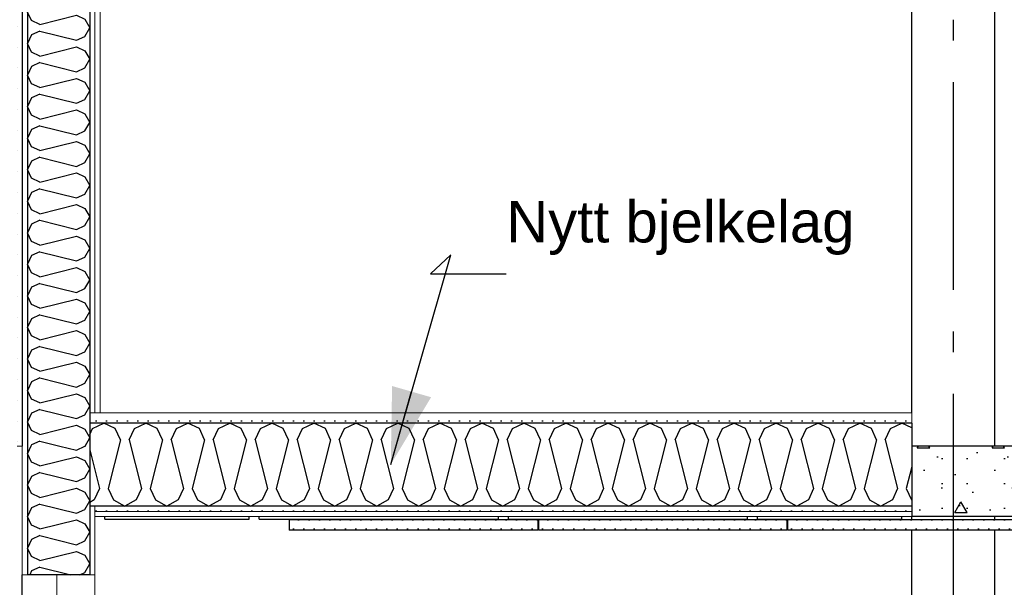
# Model space of a CAD drawing. Header units: millimetres. Extents: x -82116 to -57126, y -2070 to 21004.
# Tile 34 of 69: x -70922 to -68550, y 5900 to 7266. Entities that reach past the tile are written whole.
import ezdxf
from ezdxf.enums import TextEntityAlignment as Align

# ---------------------------------------------------------------- set-up
doc = ezdxf.new("R2010")
doc.units = ezdxf.units.MM
doc.header["$LTSCALE"] = 0.5
doc.header["$MEASUREMENT"] = 0
doc.linetypes.add('Akselinje', pattern=[1500, 1000, -200, 100, -200])
doc.linetypes.add('PLINE', pattern=[0])
for name, color, linetype in [('222- Søyler', 7, 'Continuous'), ('241- Bærende innervegger (Skravur)(Nye konstruksjoner)', 7, 'Continuous'), ('241- Bærende innervegger(Nye konstruksjoner)', 7, 'Continuous'), ('242- Ikke-bærende innervegger (Skravur)(Nye konstruksjoner)', 7, 'Continuous'), ('242- Ikke-bærende innervegger(Nye konstruksjoner)', 7, 'Continuous'), ('244- Vinduer_ dører_ foldevegger(Nye konstruksjoner)', 7, 'Continuous'), ('251- Frittbærende dekker', 7, 'Continuous'), ('251- Frittbærende dekker (Skravur)', 7, 'Continuous'), ('251- Frittbærende dekker (Skravur)(Nye konstruksjoner)', 7, 'Continuous'), ('251- Frittbærende dekker(Nye konstruksjoner)', 7, 'Continuous'), ('257- Systemhimlinger (Skravur)(Nye konstruksjoner)', 7, 'Continuous'), ('257- Systemhimlinger(Nye konstruksjoner)', 7, 'Continuous'), ('82-- Modullinjer', 7, 'Continuous'), ('832- Tekst bygning(Nye konstruksjoner)', 7, 'Continuous')]:
    doc.layers.add(name, color=color, linetype=linetype)
for name, color, linetype, lineweight in [('234- Vinduer_ dører_ porter(Nye konstruksjoner)', 7, 'Continuous', 0), ('236- Innvendig kledning og overflate(Nye konstruksjoner)', 7, 'Continuous', 0), ('255- Gulvoverflate(Nye konstruksjoner)', 7, 'Continuous', 0), ('256- Faste himlinger og overflatebehandling(Nye konstruksjoner)', 7, 'Continuous', 0)]:
    doc.layers.add(name, color=color, linetype=linetype, lineweight=lineweight)
doc.styles.add('GENERATED_STYLE_1', font='arial.ttf')
doc.styles.add('GENERATED_STYLE_3', font='arial.ttf')
doc.dimstyles.new('GENERATED_STYLE__2', dxfattribs={"dimtxt": 0.18, "dimasz": 182.4, "dimexe": 0.18, "dimexo": 0.0625, "dimgap": 0, "dimtad": 0, "dimtih": 1, "dimtoh": 1, "dimdec": 4, "dimzin": 0, "dimdsep": 46, "dimcen": 0.09, "dimadec": 0, "dimazin": 0, "dimtfac": 1, "dimtdec": 4, "dimtmove": 0, "dimatfit": 3, "dimldrblk": 'ARROWHEAD_5', "dimfxl": 1, "dimtolj": 1, "dimtzin": 0, "dimarcsym": 0})
pattern_1 = [(270, (0, 0), (86.60254, 0), [0, -50]), (270, (43.3, -25), (86.60254, 0), [0, -50])]
pattern_2 = [(0, (0, 0), (0, 43.30127), [0, -25]), (0, (12.5, 21.65), (0, 43.30127), [0, -25])]

# ---------------------------------------------------------------- blocks, each defined once
blk = doc.blocks.new('*X2')
at = {"layer": '241- Bærende innervegger (Skravur)(Nye konstruksjoner)', "linetype": 'PLINE'}
for p, q in [((-70894.7, 6240), (-70903.2, 6222.1)), ((-70824.9, 6240), (-70785, 6230)), ((-70785, 6230), (-70764.7, 6239.3)), ((-70764.7, 6239.3), (-70764.3, 6240)), ((-70893.4, 6201.4), (-70903.2, 6222.1)), ((-70873, 6192.1), (-70785, 6214.1)), ((-70785, 6214.1), (-70764.7, 6204.9)), ((-70873, 6192.1), (-70893.4, 6201.4)), ((-70764.7, 6204.9), (-70753.2, 6184.1)), ((-70893.4, 6166.9), (-70903.2, 6146.2)), ((-70873, 6176.2), (-70893.4, 6166.9)), ((-70873, 6176.2), (-70785, 6154.2)), ((-70764.7, 6163.4), (-70753.2, 6184.1)), ((-70893.4, 6125.5), (-70903.2, 6146.2)), ((-70785, 6154.2), (-70764.7, 6163.4)), ((-70873, 6116.2), (-70893.4, 6125.5)), ((-70873, 6116.2), (-70785, 6138.2)), ((-70785, 6138.2), (-70764.7, 6129)), ((-70764.7, 6129), (-70753.2, 6108.3)), ((-70873, 6100.3), (-70893.4, 6091)), ((-70873, 6100.3), (-70785, 6078.3)), ((-70764.7, 6087.5), (-70753.2, 6108.3)), ((-70893.4, 6091), (-70903.2, 6070.3)), ((-70785, 6078.3), (-70764.7, 6087.5)), ((-70893.4, 6049.6), (-70903.2, 6070.3)), ((-70873, 6040.3), (-70893.4, 6049.6)), ((-70873, 6040.3), (-70785, 6062.3)), ((-70785, 6062.3), (-70764.7, 6053.1)), ((-70764.7, 6053.1), (-70753.2, 6032.4)), ((-70873, 6024.4), (-70893.4, 6015.2)), ((-70873, 6024.4), (-70785, 6002.4)), ((-70764.7, 6011.7), (-70753.2, 6032.4)), ((-70893.4, 6015.2), (-70903.2, 5994.4)), ((-70785, 6002.4), (-70764.7, 6011.7)), ((-70893.4, 5973.7), (-70903.2, 5994.4)), ((-70873, 5964.5), (-70785, 5986.5)), ((-70785, 5986.5), (-70764.7, 5977.2)), ((-70764.7, 5977.2), (-70753.2, 5956.5)), ((-70873, 5964.5), (-70893.4, 5973.7)), ((-70764.7, 5935.8), (-70753.2, 5956.5)), ((-70893.4, 5939.3), (-70897.7, 5930)), ((-70873, 5948.5), (-70893.4, 5939.3)), ((-70873, 5948.5), (-70798.9, 5930))]:
    blk.add_line(p, q, dxfattribs=at)
at = {"layer": '241- Bærende innervegger (Skravur)(Nye konstruksjoner)'}
blk.add_line((-70777.4, 5930), (-70764.7, 5935.8), dxfattribs=at)
blk = doc.blocks.new('*X17')
at = {"layer": '242- Ikke-bærende innervegger (Skravur)(Nye konstruksjoner)', "linetype": 'PLINE'}
for p, q in [((-70893.4, 8174.2), (-70898.1, 8184.2)), ((-70873, 8165), (-70785, 8187)), ((-70785, 8187), (-70764.7, 8177.7)), ((-70873, 8165), (-70893.4, 8174.2)), ((-70764.7, 8177.7), (-70753.2, 8157)), ((-70893.4, 8139.8), (-70903.2, 8119.1)), ((-70873, 8149), (-70893.4, 8139.8)), ((-70873, 8149), (-70785, 8127)), ((-70785, 8127), (-70764.7, 8136.3)), ((-70764.7, 8136.3), (-70753.2, 8157)), ((-70893.4, 8098.3), (-70903.2, 8119.1)), ((-70873, 8089.1), (-70785, 8111.1)), ((-70785, 8111.1), (-70764.7, 8101.8)), ((-70873, 8089.1), (-70893.4, 8098.3)), ((-70764.7, 8101.8), (-70753.2, 8081.1)), ((-70893.4, 8063.9), (-70903.2, 8043.2)), ((-70873, 8073.1), (-70893.4, 8063.9)), ((-70873, 8073.1), (-70785, 8051.1)), ((-70764.7, 8060.4), (-70753.2, 8081.1)), ((-70893.4, 8022.4), (-70903.2, 8043.2)), ((-70785, 8051.1), (-70764.7, 8060.4)), ((-70873, 8013.2), (-70893.4, 8022.4)), ((-70873, 8013.2), (-70785, 8035.2)), ((-70785, 8035.2), (-70764.7, 8026)), ((-70764.7, 8026), (-70753.2, 8005.2)), ((-70873, 7997.3), (-70893.4, 7988)), ((-70873, 7997.3), (-70785, 7975.3)), ((-70764.7, 7984.5), (-70753.2, 8005.2)), ((-70893.4, 7988), (-70903.2, 7967.3)), ((-70785, 7975.3), (-70764.7, 7984.5)), ((-70893.4, 7946.6), (-70903.2, 7967.3)), ((-70873, 7937.3), (-70893.4, 7946.6)), ((-70873, 7937.3), (-70785, 7959.3)), ((-70785, 7959.3), (-70764.7, 7950.1)), ((-70764.7, 7950.1), (-70753.2, 7929.4)), ((-70873, 7921.4), (-70893.4, 7912.1)), ((-70873, 7921.4), (-70785, 7899.4)), ((-70764.7, 7908.6), (-70753.2, 7929.4)), ((-70893.4, 7912.1), (-70903.2, 7891.4)), ((-70785, 7899.4), (-70764.7, 7908.6)), ((-70893.4, 7870.7), (-70903.2, 7891.4)), ((-70873, 7861.4), (-70785, 7883.4)), ((-70785, 7883.4), (-70764.7, 7874.2)), ((-70764.7, 7874.2), (-70753.2, 7853.5)), ((-70873, 7861.4), (-70893.4, 7870.7)), ((-70764.7, 7832.8), (-70753.2, 7853.5)), ((-70893.4, 7836.3), (-70903.2, 7815.5)), ((-70873, 7845.5), (-70893.4, 7836.3)), ((-70873, 7845.5), (-70785, 7823.5)), ((-70785, 7823.5), (-70764.7, 7832.8)), ((-70893.4, 7794.8), (-70903.2, 7815.5)), ((-70873, 7785.6), (-70785, 7807.6)), ((-70785, 7807.6), (-70764.7, 7798.3)), ((-70873, 7785.6), (-70893.4, 7794.8)), ((-70764.7, 7798.3), (-70753.2, 7777.6)), ((-70893.4, 7760.4), (-70903.2, 7739.7)), ((-70873, 7769.6), (-70893.4, 7760.4)), ((-70873, 7769.6), (-70785, 7747.6)), ((-70785, 7747.6), (-70764.7, 7756.9)), ((-70764.7, 7756.9), (-70753.2, 7777.6)), ((-70893.4, 7718.9), (-70903.2, 7739.7)), ((-70873, 7709.7), (-70785, 7731.7)), ((-70785, 7731.7), (-70764.7, 7722.4)), ((-70873, 7709.7), (-70893.4, 7718.9)), ((-70764.7, 7722.4), (-70753.2, 7701.7)), ((-70893.4, 7684.5), (-70903.2, 7663.8)), ((-70873, 7693.7), (-70893.4, 7684.5)), ((-70873, 7693.7), (-70785, 7671.7)), ((-70764.7, 7681), (-70753.2, 7701.7)), ((-70893.4, 7643.1), (-70903.2, 7663.8)), ((-70785, 7671.7), (-70764.7, 7681)), ((-70873, 7633.8), (-70893.4, 7643.1)), ((-70873, 7633.8), (-70785, 7655.8)), ((-70785, 7655.8), (-70764.7, 7646.6)), ((-70764.7, 7646.6), (-70753.2, 7625.8)), ((-70873, 7617.9), (-70893.4, 7608.6)), ((-70873, 7617.9), (-70785, 7595.9)), ((-70764.7, 7605.1), (-70753.2, 7625.8)), ((-70893.4, 7608.6), (-70903.2, 7587.9)), ((-70785, 7595.9), (-70764.7, 7605.1)), ((-70893.4, 7567.2), (-70903.2, 7587.9)), ((-70873, 7557.9), (-70893.4, 7567.2)), ((-70873, 7557.9), (-70785, 7579.9)), ((-70785, 7579.9), (-70764.7, 7570.7)), ((-70764.7, 7570.7), (-70753.2, 7550)), ((-70873, 7542), (-70893.4, 7532.7)), ((-70873, 7542), (-70785, 7520)), ((-70764.7, 7529.2), (-70753.2, 7550)), ((-70893.4, 7532.7), (-70903.2, 7512)), ((-70785, 7520), (-70764.7, 7529.2)), ((-70893.4, 7491.3), (-70903.2, 7512)), ((-70873, 7482.1), (-70785, 7504)), ((-70785, 7504), (-70764.7, 7494.8)), ((-70764.7, 7494.8), (-70753.2, 7474.1)), ((-70873, 7482.1), (-70893.4, 7491.3)), ((-70764.7, 7453.4), (-70753.2, 7474.1)), ((-70893.4, 7456.9), (-70903.2, 7436.1)), ((-70873, 7466.1), (-70893.4, 7456.9)), ((-70873, 7466.1), (-70785, 7444.1)), ((-70785, 7444.1), (-70764.7, 7453.4)), ((-70893.4, 7415.4), (-70903.2, 7436.1)), ((-70873, 7406.2), (-70785, 7428.2)), ((-70785, 7428.2), (-70764.7, 7418.9)), ((-70873, 7406.2), (-70893.4, 7415.4)), ((-70764.7, 7418.9), (-70753.2, 7398.2)), ((-70893.4, 7381), (-70903.2, 7360.3)), ((-70873, 7390.2), (-70893.4, 7381)), ((-70873, 7390.2), (-70785, 7368.2)), ((-70785, 7368.2), (-70764.7, 7377.5)), ((-70764.7, 7377.5), (-70753.2, 7398.2)), ((-70893.4, 7339.5), (-70903.2, 7360.3)), ((-70873, 7330.3), (-70785, 7352.3)), ((-70785, 7352.3), (-70764.7, 7343)), ((-70873, 7330.3), (-70893.4, 7339.5)), ((-70764.7, 7343), (-70753.2, 7322.3)), ((-70893.4, 7305.1), (-70903.2, 7284.4)), ((-70873, 7314.4), (-70893.4, 7305.1)), ((-70873, 7314.4), (-70785, 7292.4)), ((-70764.7, 7301.6), (-70753.2, 7322.3)), ((-70893.4, 7263.7), (-70903.2, 7284.4)), ((-70785, 7292.4), (-70764.7, 7301.6)), ((-70873, 7254.4), (-70893.4, 7263.7)), ((-70873, 7254.4), (-70785, 7276.4)), ((-70785, 7276.4), (-70764.7, 7267.2)), ((-70764.7, 7267.2), (-70753.2, 7246.4)), ((-70873, 7238.5), (-70893.4, 7229.2)), ((-70873, 7238.5), (-70785, 7216.5)), ((-70764.7, 7225.7), (-70753.2, 7246.4)), ((-70893.4, 7229.2), (-70903.2, 7208.5)), ((-70785, 7216.5), (-70764.7, 7225.7)), ((-70893.4, 7187.8), (-70903.2, 7208.5)), ((-70873, 7178.5), (-70893.4, 7187.8)), ((-70873, 7178.5), (-70785, 7200.5)), ((-70785, 7200.5), (-70764.7, 7191.3)), ((-70764.7, 7191.3), (-70753.2, 7170.6)), ((-70873, 7162.6), (-70893.4, 7153.3)), ((-70873, 7162.6), (-70785, 7140.6)), ((-70764.7, 7149.8), (-70753.2, 7170.6)), ((-70893.4, 7153.3), (-70903.2, 7132.6)), ((-70785, 7140.6), (-70764.7, 7149.8)), ((-70893.4, 7111.9), (-70903.2, 7132.6)), ((-70873, 7102.7), (-70785, 7124.7)), ((-70785, 7124.7), (-70764.7, 7115.4)), ((-70764.7, 7115.4), (-70753.2, 7094.7)), ((-70873, 7102.7), (-70893.4, 7111.9)), ((-70764.7, 7074), (-70753.2, 7094.7)), ((-70893.4, 7077.5), (-70903.2, 7056.7)), ((-70873, 7086.7), (-70893.4, 7077.5)), ((-70873, 7086.7), (-70785, 7064.7)), ((-70785, 7064.7), (-70764.7, 7074)), ((-70893.4, 7036), (-70903.2, 7056.7)), ((-70873, 7026.8), (-70785, 7048.8)), ((-70785, 7048.8), (-70764.7, 7039.5)), ((-70873, 7026.8), (-70893.4, 7036)), ((-70764.7, 7039.5), (-70753.2, 7018.8)), ((-70893.4, 7001.6), (-70903.2, 6980.9)), ((-70873, 7010.8), (-70893.4, 7001.6)), ((-70873, 7010.8), (-70785, 6988.8)), ((-70785, 6988.8), (-70764.7, 6998.1)), ((-70764.7, 6998.1), (-70753.2, 7018.8)), ((-70893.4, 6960.1), (-70903.2, 6980.9)), ((-70873, 6950.9), (-70785, 6972.9)), ((-70785, 6972.9), (-70764.7, 6963.6)), ((-70873, 6950.9), (-70893.4, 6960.1)), ((-70764.7, 6963.6), (-70753.2, 6942.9)), ((-70893.4, 6925.7), (-70903.2, 6905)), ((-70873, 6935), (-70893.4, 6925.7)), ((-70873, 6935), (-70785, 6913)), ((-70764.7, 6922.2), (-70753.2, 6942.9)), ((-70893.4, 6884.3), (-70903.2, 6905)), ((-70785, 6913), (-70764.7, 6922.2)), ((-70873, 6875), (-70893.4, 6884.3)), ((-70873, 6875), (-70785, 6897)), ((-70785, 6897), (-70764.7, 6887.8)), ((-70764.7, 6887.8), (-70753.2, 6867)), ((-70873, 6859.1), (-70893.4, 6849.8)), ((-70873, 6859.1), (-70785, 6837.1)), ((-70764.7, 6846.3), (-70753.2, 6867)), ((-70893.4, 6849.8), (-70903.2, 6829.1)), ((-70785, 6837.1), (-70764.7, 6846.3)), ((-70893.4, 6808.4), (-70903.2, 6829.1)), ((-70873, 6799.1), (-70893.4, 6808.4)), ((-70873, 6799.1), (-70785, 6821.1)), ((-70785, 6821.1), (-70764.7, 6811.9)), ((-70764.7, 6811.9), (-70753.2, 6791.2)), ((-70873, 6783.2), (-70893.4, 6774)), ((-70873, 6783.2), (-70785, 6761.2)), ((-70764.7, 6770.4), (-70753.2, 6791.2)), ((-70893.4, 6774), (-70903.2, 6753.2)), ((-70785, 6761.2), (-70764.7, 6770.4)), ((-70893.4, 6732.5), (-70903.2, 6753.2)), ((-70873, 6723.3), (-70785, 6745.3)), ((-70785, 6745.3), (-70764.7, 6736)), ((-70764.7, 6736), (-70753.2, 6715.3)), ((-70873, 6723.3), (-70893.4, 6732.5)), ((-70764.7, 6694.6), (-70753.2, 6715.3)), ((-70893.4, 6698.1), (-70903.2, 6677.3)), ((-70873, 6707.3), (-70893.4, 6698.1)), ((-70873, 6707.3), (-70785, 6685.3)), ((-70785, 6685.3), (-70764.7, 6694.6)), ((-70893.4, 6656.6), (-70903.2, 6677.3)), ((-70873, 6647.4), (-70785, 6669.4)), ((-70785, 6669.4), (-70764.7, 6660.1)), ((-70873, 6647.4), (-70893.4, 6656.6)), ((-70764.7, 6660.1), (-70753.2, 6639.4)), ((-70893.4, 6622.2), (-70903.2, 6601.5)), ((-70873, 6631.4), (-70893.4, 6622.2)), ((-70873, 6631.4), (-70785, 6609.4)), ((-70785, 6609.4), (-70764.7, 6618.7)), ((-70764.7, 6618.7), (-70753.2, 6639.4)), ((-70893.4, 6580.7), (-70903.2, 6601.5)), ((-70873, 6571.5), (-70785, 6593.5)), ((-70785, 6593.5), (-70764.7, 6584.3)), ((-70873, 6571.5), (-70893.4, 6580.7)), ((-70764.7, 6584.3), (-70753.2, 6563.5)), ((-70893.4, 6546.3), (-70903.2, 6525.6)), ((-70873, 6555.6), (-70893.4, 6546.3)), ((-70873, 6555.6), (-70785, 6533.6)), ((-70764.7, 6542.8), (-70753.2, 6563.5)), ((-70893.4, 6504.9), (-70903.2, 6525.6)), ((-70785, 6533.6), (-70764.7, 6542.8)), ((-70873, 6495.6), (-70893.4, 6504.9)), ((-70873, 6495.6), (-70785, 6517.6)), ((-70785, 6517.6), (-70764.7, 6508.4)), ((-70764.7, 6508.4), (-70753.2, 6487.7)), ((-70873, 6479.7), (-70893.4, 6470.4)), ((-70873, 6479.7), (-70785, 6457.7)), ((-70764.7, 6466.9), (-70753.2, 6487.7)), ((-70893.4, 6470.4), (-70903.2, 6449.7)), ((-70785, 6457.7), (-70764.7, 6466.9)), ((-70893.4, 6429), (-70903.2, 6449.7)), ((-70873, 6419.7), (-70893.4, 6429)), ((-70873, 6419.7), (-70785, 6441.7)), ((-70785, 6441.7), (-70764.7, 6432.5)), ((-70764.7, 6432.5), (-70753.2, 6411.8)), ((-70873, 6403.8), (-70893.4, 6394.6)), ((-70873, 6403.8), (-70785, 6381.8)), ((-70764.7, 6391.1), (-70753.2, 6411.8)), ((-70893.4, 6394.6), (-70903.2, 6373.8)), ((-70785, 6381.8), (-70764.7, 6391.1)), ((-70893.4, 6353.1), (-70903.2, 6373.8)), ((-70873, 6343.9), (-70785, 6365.9)), ((-70785, 6365.9), (-70764.7, 6356.6)), ((-70764.7, 6356.6), (-70753.2, 6335.9)), ((-70873, 6343.9), (-70893.4, 6353.1)), ((-70764.7, 6315.2), (-70753.2, 6335.9)), ((-70893.4, 6318.7), (-70903.2, 6298)), ((-70873, 6327.9), (-70893.4, 6318.7)), ((-70873, 6327.9), (-70785, 6305.9)), ((-70785, 6305.9), (-70764.7, 6315.2)), ((-70893.4, 6277.2), (-70903.2, 6298)), ((-70873, 6268), (-70785, 6290)), ((-70785, 6290), (-70764.7, 6280.7)), ((-70873, 6268), (-70893.4, 6277.2)), ((-70764.7, 6280.7), (-70753.2, 6260)), ((-70893.4, 6242.8), (-70894.7, 6240)), ((-70873, 6252), (-70893.4, 6242.8)), ((-70873, 6252), (-70824.9, 6240)), ((-70764.3, 6240), (-70753.2, 6260))]:
    blk.add_line(p, q, dxfattribs=at)
blk = doc.blocks.new('*X18')
at = {"layer": '251- Frittbærende dekker (Skravur)(Nye konstruksjoner)', "linetype": 'PLINE'}
for p, q in [((-70746.8, 6281.9), (-70719.2, 6295)), ((-70691.6, 6281.9), (-70719.2, 6295)), ((-70645.7, 6281.9), (-70618, 6295)), ((-70590.4, 6281.9), (-70618, 6295)), ((-70544.5, 6281.9), (-70516.9, 6295)), ((-70489.2, 6281.9), (-70516.9, 6295)), ((-70443.3, 6281.9), (-70415.7, 6295)), ((-70388.1, 6281.9), (-70415.7, 6295)), ((-70342.1, 6281.9), (-70314.5, 6295)), ((-70286.9, 6281.9), (-70314.5, 6295)), ((-70241, 6281.9), (-70213.3, 6295)), ((-70185.7, 6281.9), (-70213.3, 6295)), ((-70139.8, 6281.9), (-70112.2, 6295)), ((-70084.5, 6281.9), (-70112.2, 6295)), ((-70038.6, 6281.9), (-70011, 6295)), ((-69983.4, 6281.9), (-70011, 6295)), ((-69937.5, 6281.9), (-69909.8, 6295)), ((-69882.2, 6281.9), (-69909.8, 6295)), ((-69836.3, 6281.9), (-69808.7, 6295)), ((-69781, 6281.9), (-69808.7, 6295)), ((-69735.1, 6281.9), (-69707.5, 6295)), ((-69679.9, 6281.9), (-69707.5, 6295)), ((-69633.9, 6281.9), (-69606.3, 6295)), ((-69578.7, 6281.9), (-69606.3, 6295)), ((-69532.8, 6281.9), (-69505.1, 6295)), ((-69477.5, 6281.9), (-69505.1, 6295)), ((-69431.6, 6281.9), (-69404, 6295)), ((-69376.3, 6281.9), (-69404, 6295)), ((-69330.4, 6281.9), (-69302.8, 6295)), ((-69275.2, 6281.9), (-69302.8, 6295)), ((-69229.3, 6281.9), (-69201.6, 6295)), ((-69174, 6281.9), (-69201.6, 6295)), ((-69128.1, 6281.9), (-69100.5, 6295)), ((-69072.8, 6281.9), (-69100.5, 6295)), ((-69026.9, 6281.9), (-68999.3, 6295)), ((-68971.7, 6281.9), (-68999.3, 6295)), ((-68925.7, 6281.9), (-68898.1, 6295)), ((-68870.5, 6281.9), (-68898.1, 6295)), ((-68824.6, 6281.9), (-68796.9, 6295)), ((-68773.2, 6283.7), (-68796.9, 6295)), ((-70753.2, 6268), (-70746.8, 6281.9)), ((-70679.2, 6254.8), (-70691.6, 6281.9)), ((-70658, 6254.8), (-70645.7, 6281.9)), ((-70578.1, 6254.8), (-70590.4, 6281.9)), ((-70556.8, 6254.8), (-70544.5, 6281.9)), ((-70476.9, 6254.8), (-70489.2, 6281.9)), ((-70455.6, 6254.8), (-70443.3, 6281.9)), ((-70375.7, 6254.8), (-70388.1, 6281.9)), ((-70354.5, 6254.8), (-70342.1, 6281.9)), ((-70274.6, 6254.8), (-70286.9, 6281.9)), ((-70253.3, 6254.8), (-70241, 6281.9)), ((-70173.4, 6254.8), (-70185.7, 6281.9)), ((-70152.1, 6254.8), (-70139.8, 6281.9)), ((-70072.2, 6254.8), (-70084.5, 6281.9)), ((-70051, 6254.8), (-70038.6, 6281.9)), ((-69971, 6254.8), (-69983.4, 6281.9)), ((-69949.8, 6254.8), (-69937.5, 6281.9)), ((-69869.9, 6254.8), (-69882.2, 6281.9)), ((-69848.6, 6254.8), (-69836.3, 6281.9)), ((-69768.7, 6254.8), (-69781, 6281.9)), ((-69747.4, 6254.8), (-69735.1, 6281.9)), ((-69667.5, 6254.8), (-69679.9, 6281.9)), ((-69646.3, 6254.8), (-69633.9, 6281.9)), ((-69566.4, 6254.8), (-69578.7, 6281.9)), ((-69545.1, 6254.8), (-69532.8, 6281.9)), ((-69465.2, 6254.8), (-69477.5, 6281.9)), ((-69443.9, 6254.8), (-69431.6, 6281.9)), ((-69364, 6254.8), (-69376.3, 6281.9)), ((-69342.8, 6254.8), (-69330.4, 6281.9)), ((-69262.8, 6254.8), (-69275.2, 6281.9)), ((-69241.6, 6254.8), (-69229.3, 6281.9)), ((-69161.7, 6254.8), (-69174, 6281.9)), ((-69140.4, 6254.8), (-69128.1, 6281.9)), ((-69060.5, 6254.8), (-69072.8, 6281.9)), ((-69039.2, 6254.8), (-69026.9, 6281.9)), ((-68959.3, 6254.8), (-68971.7, 6281.9)), ((-68938.1, 6254.8), (-68925.7, 6281.9)), ((-68858.2, 6254.8), (-68870.5, 6281.9)), ((-68836.9, 6254.8), (-68824.6, 6281.9)), ((-70679.2, 6254.8), (-70708.6, 6137.5)), ((-70658, 6254.8), (-70628.7, 6137.5)), ((-70578.1, 6254.8), (-70607.4, 6137.5)), ((-70556.8, 6254.8), (-70527.5, 6137.5)), ((-70476.9, 6254.8), (-70506.2, 6137.5)), ((-70455.6, 6254.8), (-70426.3, 6137.5)), ((-70375.7, 6254.8), (-70405.1, 6137.5)), ((-70354.5, 6254.8), (-70325.1, 6137.5)), ((-70274.6, 6254.8), (-70303.9, 6137.5)), ((-70253.3, 6254.8), (-70224, 6137.5)), ((-70173.4, 6254.8), (-70202.7, 6137.5)), ((-70152.1, 6254.8), (-70122.8, 6137.5)), ((-70072.2, 6254.8), (-70101.5, 6137.5)), ((-70051, 6254.8), (-70021.6, 6137.5)), ((-69971, 6254.8), (-70000.4, 6137.5)), ((-69949.8, 6254.8), (-69920.5, 6137.5)), ((-69869.9, 6254.8), (-69899.2, 6137.5)), ((-69848.6, 6254.8), (-69819.3, 6137.5)), ((-69768.7, 6254.8), (-69798, 6137.5)), ((-69747.4, 6254.8), (-69718.1, 6137.5)), ((-69667.5, 6254.8), (-69696.9, 6137.5)), ((-69646.3, 6254.8), (-69616.9, 6137.5)), ((-69566.4, 6254.8), (-69595.7, 6137.5)), ((-69545.1, 6254.8), (-69515.8, 6137.5)), ((-69465.2, 6254.8), (-69494.5, 6137.5)), ((-69443.9, 6254.8), (-69414.6, 6137.5)), ((-69364, 6254.8), (-69393.3, 6137.5)), ((-69342.8, 6254.8), (-69313.4, 6137.5)), ((-69262.8, 6254.8), (-69292.2, 6137.5)), ((-69241.6, 6254.8), (-69212.3, 6137.5)), ((-69161.7, 6254.8), (-69191, 6137.5)), ((-69140.4, 6254.8), (-69111.1, 6137.5)), ((-69060.5, 6254.8), (-69089.8, 6137.5)), ((-69039.2, 6254.8), (-69009.9, 6137.5)), ((-68959.3, 6254.8), (-68988.7, 6137.5)), ((-68938.1, 6254.8), (-68908.7, 6137.5)), ((-68858.2, 6254.8), (-68887.5, 6137.5)), ((-68836.9, 6254.8), (-68807.6, 6137.5)), ((-70753.2, 6230.8), (-70729.8, 6137.5)), ((-68773.2, 6190.1), (-68786.3, 6137.5)), ((-70729.8, 6137.5), (-70742.2, 6110.4)), ((-70708.6, 6137.5), (-70696.2, 6110.4)), ((-70628.7, 6137.5), (-70641, 6110.4)), ((-70607.4, 6137.5), (-70595.1, 6110.4)), ((-70527.5, 6137.5), (-70539.8, 6110.4)), ((-70506.2, 6137.5), (-70493.9, 6110.4)), ((-70426.3, 6137.5), (-70438.6, 6110.4)), ((-70405.1, 6137.5), (-70392.7, 6110.4)), ((-70325.1, 6137.5), (-70337.5, 6110.4)), ((-70303.9, 6137.5), (-70291.6, 6110.4)), ((-70224, 6137.5), (-70236.3, 6110.4)), ((-70202.7, 6137.5), (-70190.4, 6110.4)), ((-70122.8, 6137.5), (-70135.1, 6110.4)), ((-70101.5, 6137.5), (-70089.2, 6110.4)), ((-70021.6, 6137.5), (-70034, 6110.4)), ((-70000.4, 6137.5), (-69988, 6110.4)), ((-69920.5, 6137.5), (-69932.8, 6110.4)), ((-69899.2, 6137.5), (-69886.9, 6110.4)), ((-69819.3, 6137.5), (-69831.6, 6110.4)), ((-69798, 6137.5), (-69785.7, 6110.4)), ((-69718.1, 6137.5), (-69730.4, 6110.4)), ((-69696.9, 6137.5), (-69684.5, 6110.4)), ((-69616.9, 6137.5), (-69629.3, 6110.4)), ((-69595.7, 6137.5), (-69583.4, 6110.4)), ((-69515.8, 6137.5), (-69528.1, 6110.4)), ((-69494.5, 6137.5), (-69482.2, 6110.4)), ((-69414.6, 6137.5), (-69426.9, 6110.4)), ((-69393.3, 6137.5), (-69381, 6110.4)), ((-69313.4, 6137.5), (-69325.8, 6110.4)), ((-69292.2, 6137.5), (-69279.8, 6110.4)), ((-69212.3, 6137.5), (-69224.6, 6110.4)), ((-69191, 6137.5), (-69178.7, 6110.4)), ((-69111.1, 6137.5), (-69123.4, 6110.4)), ((-69089.8, 6137.5), (-69077.5, 6110.4)), ((-69009.9, 6137.5), (-69022.2, 6110.4)), ((-68988.7, 6137.5), (-68976.3, 6110.4)), ((-68908.7, 6137.5), (-68921.1, 6110.4)), ((-68887.5, 6137.5), (-68875.2, 6110.4)), ((-68807.6, 6137.5), (-68819.9, 6110.4)), ((-68786.3, 6137.5), (-68774, 6110.4)), ((-70742.2, 6110.4), (-70753.2, 6104.3)), ((-70696.2, 6110.4), (-70668.6, 6095)), ((-70641, 6110.4), (-70668.6, 6095)), ((-70595.1, 6110.4), (-70567.4, 6095)), ((-70539.8, 6110.4), (-70567.4, 6095)), ((-70493.9, 6110.4), (-70466.3, 6095)), ((-70438.6, 6110.4), (-70466.3, 6095)), ((-70392.7, 6110.4), (-70365.1, 6095)), ((-70337.5, 6110.4), (-70365.1, 6095)), ((-70291.6, 6110.4), (-70263.9, 6095)), ((-70236.3, 6110.4), (-70263.9, 6095)), ((-70190.4, 6110.4), (-70162.8, 6095)), ((-70135.1, 6110.4), (-70162.8, 6095)), ((-70089.2, 6110.4), (-70061.6, 6095)), ((-70034, 6110.4), (-70061.6, 6095)), ((-69988, 6110.4), (-69960.4, 6095)), ((-69932.8, 6110.4), (-69960.4, 6095)), ((-69886.9, 6110.4), (-69859.2, 6095)), ((-69831.6, 6110.4), (-69859.2, 6095)), ((-69785.7, 6110.4), (-69758.1, 6095)), ((-69730.4, 6110.4), (-69758.1, 6095)), ((-69684.5, 6110.4), (-69656.9, 6095)), ((-69629.3, 6110.4), (-69656.9, 6095)), ((-69583.4, 6110.4), (-69555.7, 6095)), ((-69528.1, 6110.4), (-69555.7, 6095)), ((-69482.2, 6110.4), (-69454.6, 6095)), ((-69426.9, 6110.4), (-69454.6, 6095)), ((-69381, 6110.4), (-69353.4, 6095)), ((-69325.8, 6110.4), (-69353.4, 6095)), ((-69279.8, 6110.4), (-69252.2, 6095)), ((-69224.6, 6110.4), (-69252.2, 6095)), ((-69178.7, 6110.4), (-69151, 6095)), ((-69123.4, 6110.4), (-69151, 6095)), ((-69077.5, 6110.4), (-69049.9, 6095)), ((-69022.2, 6110.4), (-69049.9, 6095)), ((-68976.3, 6110.4), (-68948.7, 6095)), ((-68921.1, 6110.4), (-68948.7, 6095)), ((-68875.2, 6110.4), (-68847.5, 6095)), ((-68819.9, 6110.4), (-68847.5, 6095)), ((-68774, 6110.4), (-68773.2, 6110))]:
    blk.add_line(p, q, dxfattribs=at)
blk = doc.blocks.new('Standard grid marker[4]', base_point=(-68673.2, 12565.5))
at = {"layer": '82-- Modullinjer', "linetype": 'Akselinje'}
blk.add_line((-68673.2, 12365.5), (-68673.2, 1550), dxfattribs=at)
at = {"layer": '82-- Modullinjer', "style": 'GENERATED_STYLE_1'}
for tag, p in [('AC_MarkerText_1_0', (-68673.2, 12903)), ('AC_MarkerText_1_1', (-68673.2, 1187.5))]:
    blk.add_attdef(tag, text='', height=175, rotation=360, dxfattribs=at).set_placement(p, align=Align.TOP_CENTER)
blk = doc.blocks.new('ARROWHEAD_5')
at = {"linetype": 'Continuous'}
blk.add_hatch(color=256, dxfattribs=at).paths.add_polyline_path([(-1, 0.2679), (0, 0), (-1, -0.2679)])
blk.add_line((0, 0), (-1, 0), dxfattribs=at)

msp = doc.modelspace()

# ---------------------------------------------------------------- hatches: boundary and pattern name
at = {"layer": '241- Bærende innervegger (Skravur)(Nye konstruksjoner)', "linetype": 'Continuous'}
h = msp.add_hatch(dxfattribs=at)
h.set_pattern_fill('Gips', color=256, style=0, pattern_type=2)
h.set_pattern_definition(pattern_1)
h.paths.add_polyline_path([(-70903.2, 6240), (-70915.7, 6240), (-70915.7, 5930), (-70903.2, 5930)])
h = msp.add_hatch(dxfattribs=at)
h.set_pattern_fill('Gips', color=256, style=0, pattern_type=2)
h.set_pattern_definition(pattern_1)
h.paths.add_polyline_path([(-70740.7, 6095), (-70753.2, 6095), (-70753.2, 5930), (-70740.7, 5930)])
at = {"layer": '242- Ikke-bærende innervegger (Skravur)(Nye konstruksjoner)', "linetype": 'Continuous'}
h = msp.add_hatch(dxfattribs=at)
h.set_pattern_fill('Gips', color=256, style=0, pattern_type=2)
h.set_pattern_definition(pattern_1)
h.paths.add_polyline_path([(-70915.7, 8181.9), (-70915.7, 6240), (-70903.2, 6240), (-70903.2, 8183.6)])
h = msp.add_hatch(dxfattribs=at)
h.set_pattern_fill('Gips', color=256, style=0, pattern_type=2)
h.set_pattern_definition(pattern_1)
h.paths.add_polyline_path([(-70740.7, 8200), (-70753.2, 8200), (-70753.2, 6320), (-70740.7, 6320)])
h = msp.add_hatch(dxfattribs=at)
h.set_pattern_fill('Gips', color=256, style=0, pattern_type=2)
h.set_pattern_definition(pattern_1)
h.paths.add_polyline_path([(-70740.7, 8200), (-70740.7, 6320), (-70728.2, 6320), (-70728.2, 8200)])
h = msp.add_hatch(dxfattribs=at)
h.set_pattern_fill('Gips', color=256, style=0, pattern_type=2)
h.set_pattern_definition(pattern_1)
h.paths.add_polyline_path([(-70928.2, 8180.3), (-70928.2, 6240), (-70915.7, 6240), (-70915.7, 8181.9)])
at = {"layer": '251- Frittbærende dekker (Skravur)', "linetype": 'Continuous'}
h = msp.add_hatch(dxfattribs=at)
h.set_pattern_fill('Betong_strukturell', color=256, style=0, pattern_type=2)
h.set_pattern_definition([(0, (0, 0), (0, 311.7692), [30, -150]), (0, (90, 155.9), (0, 311.7692), [30, -150]), (60, (0, 0), (-270, 155.8846), [30, -150]), (60, (180, 0), (-270, 155.8846), [30, -150]), (120, (30, 0), (270, 155.8846), [30, -150]), (120, (210, 0), (270, 155.8846), [30, -150]), (0, (0, 30), (0, 60), [0, -60, 0, -90.000004]), (45, (30, 30), (-42.42641, 42.42641), [0, -45, 0, -75.000003])])
h.paths.add_polyline_path([(-68773.2, 6070), (-64973.2, 6070), (-64973.2, 6240), (-68773.2, 6240)])
at = {"layer": '251- Frittbærende dekker (Skravur)(Nye konstruksjoner)', "linetype": 'Continuous'}
h = msp.add_hatch(dxfattribs=at)
h.set_pattern_fill('Prikker_tett', color=256, style=0, pattern_type=2)
h.set_pattern_definition(pattern_2)
h.paths.add_polyline_path([(-70753.2, 6320), (-70753.2, 6295), (-68773.2, 6295), (-68773.2, 6320)])
h = msp.add_hatch(dxfattribs=at)
h.set_pattern_fill('Prikker_tett', color=256, style=0, pattern_type=2)
h.set_pattern_definition(pattern_2)
h.paths.add_polyline_path([(-70740.7, 6095), (-70740.7, 6082.5), (-68773.2, 6082.5), (-68773.2, 6095)])
h = msp.add_hatch(dxfattribs=at)
h.set_pattern_fill('Prikker_tett', color=256, style=0, pattern_type=2)
h.set_pattern_definition(pattern_2)
h.paths.add_polyline_path([(-68773.2, 6082.5), (-70740.7, 6082.5), (-70740.7, 6070), (-68773.2, 6070)])
at = {"layer": '257- Systemhimlinger (Skravur)(Nye konstruksjoner)', "linetype": 'Continuous'}
h = msp.add_hatch(dxfattribs=at)
h.set_pattern_fill('Prikker_tett', color=256, style=0, pattern_type=2)
h.set_pattern_definition(pattern_2)
h.paths.add_polyline_path([(-70273.2, 6037.5), (-69674.2, 6037.5), (-69674.2, 6062.5), (-70273.2, 6062.5)])
h = msp.add_hatch(dxfattribs=at)
h.set_pattern_fill('Prikker_tett', color=256, style=0, pattern_type=2)
h.set_pattern_definition(pattern_2)
h.paths.add_polyline_path([(-69672.2, 6037.5), (-69074.2, 6037.5), (-69074.2, 6062.5), (-69672.2, 6062.5)])
h = msp.add_hatch(dxfattribs=at)
h.set_pattern_fill('Prikker_tett', color=256, style=0, pattern_type=2)
h.set_pattern_definition(pattern_2)
h.paths.add_polyline_path([(-69072.2, 6037.5), (-68474.2, 6037.5), (-68474.2, 6062.5), (-69072.2, 6062.5)])

# ---------------------------------------------------------------- linework, layer by layer
at = {"layer": '222- Søyler', "linetype": 'PLINE'}
for p, q in [((-68773.2, 6320), (-68773.2, 7979.2)), ((-68573.2, 6240), (-68573.2, 7979.2)), ((-68773.2, 6062.5), (-68773.2, 6070)), ((-68573.2, 6062.5), (-68573.2, 6070)), ((-68773.2, 3820), (-68773.2, 6037.5)), ((-68573.2, 3820), (-68573.2, 6037.5))]:
    msp.add_line(p, q, dxfattribs=at)
at = {"layer": '234- Vinduer_ dører_ porter(Nye konstruksjoner)', "linetype": 'PLINE'}
msp.add_line((-70832.7, 5930), (-70832.7, 5860), dxfattribs=at)
at = {"layer": '234- Vinduer_ dører_ porter(Nye konstruksjoner)', "linetype": 'PLINE', "flags": 128}
msp.add_lwpolyline([(-70740.7, 5930), (-70740.7, 5872), (-70740.7, 3820)], dxfattribs=at)
at = {"layer": '236- Innvendig kledning og overflate(Nye konstruksjoner)', "linetype": 'PLINE'}
for p, q in [((-70740.7, 8200), (-70740.7, 6320)), ((-70728.2, 8093.1), (-70728.2, 6320)), ((-70915.7, 6240), (-70928.2, 6240)), ((-70915.7, 6240), (-70915.7, 5930)), ((-70740.7, 6070), (-70740.7, 5930)), ((-70903.2, 5930), (-70915.7, 5930)), ((-70740.7, 5930), (-70753.2, 5930))]:
    msp.add_line(p, q, dxfattribs=at)
at = {"layer": '241- Bærende innervegger(Nye konstruksjoner)', "linetype": 'PLINE'}
msp.add_line((-70903.2, 6240), (-70903.2, 5930), dxfattribs=at)
at = {"layer": '241- Bærende innervegger(Nye konstruksjoner)', "linetype": 'PLINE', "flags": 128}
for points in [[(-70753.2, 6240), (-70753.2, 6095), (-70753.2, 5930)], [(-70753.2, 5930), (-70832.7, 5930), (-70903.2, 5930)]]:
    msp.add_lwpolyline(points, dxfattribs=at)
at = {"layer": '242- Ikke-bærende innervegger(Nye konstruksjoner)', "linetype": 'PLINE'}
for p, q in [((-70903.2, 8183.6), (-70903.2, 6240)), ((-70915.7, 8181.9), (-70915.7, 6240)), ((-68888.2, 6062.5), (-68888.2, 6064))]:
    msp.add_line(p, q, dxfattribs=at)
at = {"layer": '242- Ikke-bærende innervegger(Nye konstruksjoner)', "linetype": 'PLINE', "flags": 128}
msp.add_lwpolyline([(-70753.2, 8200), (-70753.2, 6320), (-70753.2, 6295), (-70753.2, 6240)], dxfattribs=at)
at = {"layer": '244- Vinduer_ dører_ foldevegger(Nye konstruksjoner)', "linetype": 'PLINE'}
msp.add_line((-70915.7, 3820), (-70915.7, 5930), dxfattribs=at)
at = {"layer": '251- Frittbærende dekker', "linetype": 'PLINE'}
for p, q in [((-65085.7, 6240), (-68773.2, 6240)), ((-65135.7, 6070), (-68773.2, 6070))]:
    msp.add_line(p, q, dxfattribs=at)
at = {"layer": '251- Frittbærende dekker', "linetype": 'PLINE', "flags": 128}
msp.add_lwpolyline([(-68773.2, 6095), (-68773.2, 6082.5), (-68773.2, 6070)], dxfattribs=at)
at = {"layer": '251- Frittbærende dekker(Nye konstruksjoner)', "linetype": 'PLINE'}
for p, q in [((-68773.2, 6295), (-70753.2, 6295)), ((-68773.2, 6295), (-68773.2, 6240)), ((-68773.2, 6240), (-68773.2, 6095))]:
    msp.add_line(p, q, dxfattribs=at)
at = {"layer": '251- Frittbærende dekker(Nye konstruksjoner)', "linetype": 'PLINE', "flags": 128}
msp.add_lwpolyline([(-68773.2, 6095), (-70740.7, 6095), (-70753.2, 6095)], dxfattribs=at)
at = {"layer": '255- Gulvoverflate(Nye konstruksjoner)', "linetype": 'PLINE'}
for q in [(-70728.2, 6320), (-68773.2, 6295)]:
    msp.add_line((-68773.2, 6320), q, dxfattribs=at)
at = {"layer": '255- Gulvoverflate(Nye konstruksjoner)', "linetype": 'PLINE', "flags": 128}
msp.add_lwpolyline([(-70728.2, 6320), (-70740.7, 6320), (-70753.2, 6320)], dxfattribs=at)
at = {"layer": '256- Faste himlinger og overflatebehandling(Nye konstruksjoner)', "linetype": 'PLINE'}
for p, q in [((-68773.2, 6082.5), (-70740.7, 6082.5)), ((-68773.2, 6070), (-70740.7, 6070))]:
    msp.add_line(p, q, dxfattribs=at)
at = {"layer": '256- Faste himlinger og overflatebehandling(Nye konstruksjoner)', "linetype": 'PLINE', "flags": 128}
msp.add_lwpolyline([(-70740.7, 6095), (-70740.7, 6082.5), (-70740.7, 6070)], dxfattribs=at)
at = {"layer": '257- Systemhimlinger(Nye konstruksjoner)', "linetype": 'PLINE'}
for p, q in [((-70716.7, 6064), (-70716.7, 6070)), ((-70716.7, 6064), (-70368.9, 6064)), ((-70368.9, 6064), (-70368.9, 6070)), ((-70344.9, 6064), (-70344.9, 6070)), ((-70344.9, 6064), (-69768.9, 6064)), ((-70273.2, 6062.5), (-70273.2, 6037.5)), ((-69674.2, 6062.5), (-70273.2, 6062.5)), ((-69768.9, 6064), (-69768.9, 6070)), ((-69744.9, 6064), (-69744.9, 6070)), ((-69744.9, 6064), (-69168.9, 6064)), ((-69674.2, 6062.5), (-69674.2, 6037.5)), ((-69672.2, 6062.5), (-69672.2, 6037.5)), ((-69074.2, 6062.5), (-69672.2, 6062.5)), ((-69168.9, 6064), (-69168.9, 6070)), ((-69144.9, 6064), (-69144.9, 6070)), ((-69144.9, 6064), (-68797.2, 6064)), ((-69074.2, 6062.5), (-69074.2, 6037.5)), ((-69072.2, 6062.5), (-69072.2, 6037.5)), ((-68474.2, 6062.5), (-69072.2, 6062.5)), ((-68797.2, 6064), (-68797.2, 6070)), ((-69674.2, 6037.5), (-70273.2, 6037.5)), ((-69074.2, 6037.5), (-69672.2, 6037.5)), ((-68474.2, 6037.5), (-69072.2, 6037.5))]:
    msp.add_line(p, q, dxfattribs=at)

# ---------------------------------------------------------------- block references
at = {"layer": '241- Bærende innervegger(Nye konstruksjoner)'}
msp.add_blockref('*X2', (0, 0), dxfattribs=at)
at = {"layer": '242- Ikke-bærende innervegger(Nye konstruksjoner)'}
msp.add_blockref('*X17', (0, 0), dxfattribs=at)
at = {"layer": '251- Frittbærende dekker(Nye konstruksjoner)'}
msp.add_blockref('*X18', (0, 0), dxfattribs=at)
at = {"layer": '82-- Modullinjer', "linetype": 'PLINE'}
msp.add_blockref('Standard grid marker[4]', (-68673.2, 12565.5), dxfattribs=at)

# ---------------------------------------------------------------- texts
at = {"layer": '832- Tekst bygning(Nye konstruksjoner)', "linetype": 'Continuous', "insert": (-69749.8, 6699.7), "char_height": 100, "attachment_point": 7, "style": 'GENERATED_STYLE_3'}
msp.add_mtext('\\A1;{\\pql;\\fArial|b0|i0|c0|p0;\\W1.000000;Nytt bjelkelag}', dxfattribs=at)

# ---------------------------------------------------------------- leaders
at = {"layer": '832- Tekst bygning(Nye konstruksjoner)', "linetype": 'PLINE', "annotation_type": 0, "has_hookline": 1}
for points, hookline_direction, text_width in [([(-70028.1, 6195.5), (-69883.8, 6699.7), (-69932.2, 6654.2), (-69749.8, 6654.2)], 0, 817.9), ([(-65073.2, 6611.4), (-67281.4, 6656.8)], 1, 1686.7)]:
    msp.add_leader(points, dimstyle='GENERATED_STYLE__2', dxfattribs=dict(at, hookline_direction=hookline_direction, text_width=text_width))

doc.saveas('drawing.dxf')
